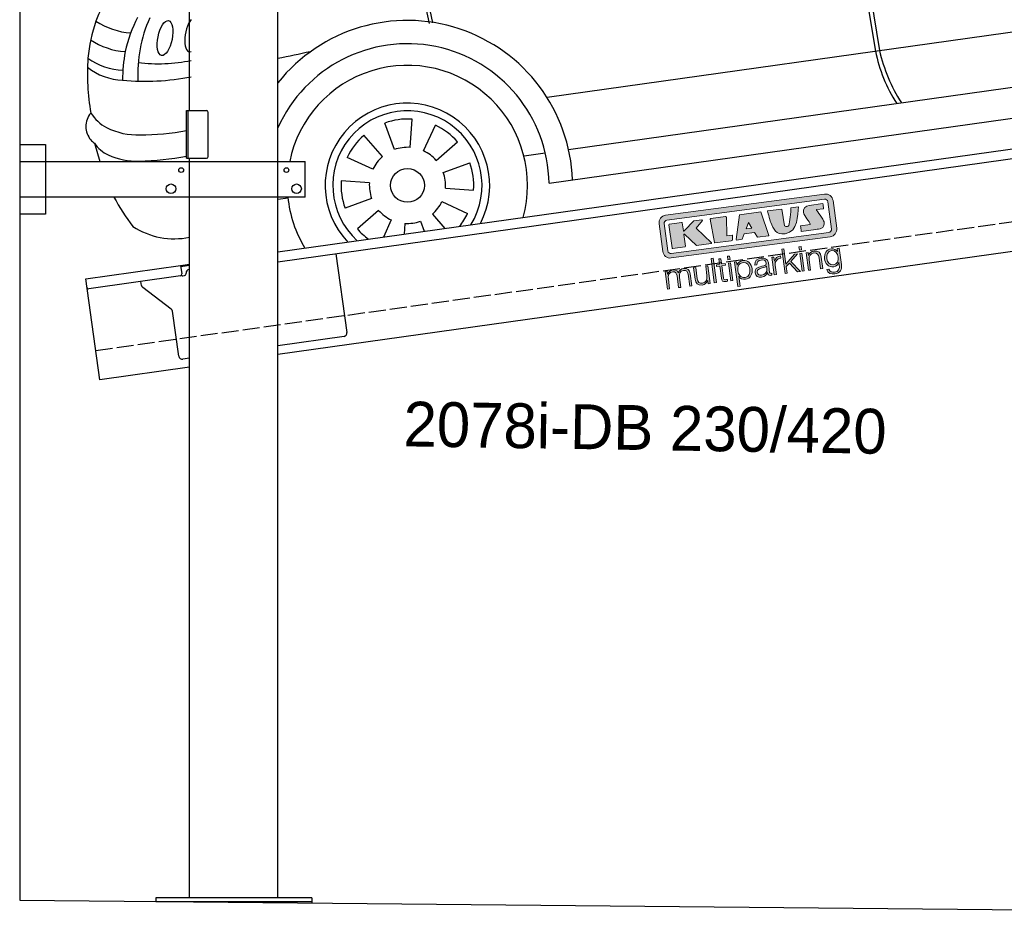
# Model space of a CAD drawing. Extents: x 199 to 6000, y -625 to 6050.
# Tile 1 of 3: x 199 to 3099, y -486 to 2144. Entities that reach past the tile are written whole.
import ezdxf

# ---------------------------------------------------------------- set-up
doc = ezdxf.new("R2010")
doc.units = 0
doc.header["$LTSCALE"] = 10
doc.header["$MEASUREMENT"] = 0
doc.linetypes.add('GEN3', pattern=[6.25, 5, -1.25])
doc.layers.get('0').update_dxf_attribs({"linetype": 'CONTINUOUS'})
for name, color, linetype in [('3', 6, 'GEN3'), ('CAR', 1, 'CONTINUOUS'), ('SICHTBARE_KANTEN_DIN_', 7, 'CONTINUOUS')]:
    doc.layers.add(name, color=color, linetype=linetype)
doc.layers.add('AM_0', color=7, linetype='CONTINUOUS', lineweight=30)
doc.layers.add('Logo', color=7, linetype='CONTINUOUS', lineweight=25)

# ---------------------------------------------------------------- blocks, each defined once
blk = doc.blocks.new('KLAUS')
at = {"layer": 'Logo'}
h = blk.add_hatch(color=8, dxfattribs=at)
h.dxf.hatch_style = 2
edge = h.paths.add_edge_path()
edge.add_spline(control_points=[(3.6, 29.09), (2.88, 29.09), (2.3, 28.51), (2.3, 27.8), (2.3, 27.8), (2.3, 16.11), (2.3, 16.11), (2.3, 15.39), (2.88, 14.81), (3.6, 14.81), (3.6, 14.81), (71.16, 14.81), (71.16, 14.81), (71.88, 14.81), (72.46, 15.39), (72.46, 16.11), (72.46, 16.11), (72.46, 27.8), (72.46, 27.8), (72.46, 28.51), (71.88, 29.09), (71.16, 29.09), (71.16, 29.09), (3.6, 29.09), (3.6, 29.09), (3.6, 29.09), (3.6, 29.09), (3.6, 29.09)], knot_values=[0, 0, 0, 0, 1, 1, 1, 2, 2, 2, 3, 3, 3, 4, 4, 4, 5, 5, 5, 6, 6, 6, 7, 7, 7, 8, 8, 8, 9, 9, 9, 9], degree=3, periodic=0)
edge = h.paths.add_edge_path()
edge.add_spline(control_points=[(3.35, 31.23), (3.35, 31.23), (71.47, 31.23), (71.47, 31.23), (73.26, 31.23), (74.71, 29.77), (74.71, 27.99), (74.71, 27.99), (74.71, 16.17), (74.71, 16.17), (74.71, 14.38), (73.26, 12.93), (71.47, 12.93), (71.47, 12.93), (3.35, 12.93), (3.35, 12.93), (1.56, 12.93), (0.11, 14.38), (0.11, 16.17), (0.11, 16.17), (0.11, 27.99), (0.11, 27.99), (0.11, 29.77), (1.56, 31.23), (3.35, 31.23), (3.35, 31.23), (3.35, 31.23), (3.35, 31.23)], knot_values=[0, 0, 0, 0, 1, 1, 1, 2, 2, 2, 3, 3, 3, 4, 4, 4, 5, 5, 5, 6, 6, 6, 7, 7, 7, 8, 8, 8, 9, 9, 9, 9], degree=3, periodic=0)
h = blk.add_hatch(color=8, dxfattribs=at)
h.dxf.hatch_style = 2
edge = h.paths.add_edge_path()
edge.add_spline(control_points=[(4.5, 27.33), (4.5, 27.33), (9.7, 27.33), (9.7, 27.33), (9.84, 27.33), (9.96, 27.22), (9.96, 27.08), (9.96, 27.08), (9.96, 23.69), (9.96, 23.69), (9.96, 23.69), (9.94, 23.64), (10.04, 23.59), (10.14, 23.53), (10.2, 23.57), (10.2, 23.57), (10.2, 23.57), (10.51, 23.75), (10.51, 23.75), (10.51, 23.75), (14.94, 27.33), (14.94, 27.33), (14.94, 27.33), (18.41, 27.33), (18.41, 27.33), (18.41, 27.33), (18.49, 27.33), (18.56, 27.2), (18.65, 27.04), (18.53, 26.91), (18.53, 26.91), (18.53, 26.91), (15.49, 24.11), (15.49, 24.11), (15.49, 24.11), (21.14, 17.06), (21.14, 17.06), (21.14, 17.06), (21.13, 16.91), (21.13, 16.91), (21.08, 16.84), (20.99, 16.82), (20.99, 16.82), (20.99, 16.82), (14.7, 16.82), (14.7, 16.82), (14.7, 16.82), (10.26, 22.17), (10.26, 22.17), (10.26, 22.17), (10.19, 22.24), (10.08, 22.21), (9.97, 22.18), (9.96, 22.11), (9.96, 22.11), (9.96, 22.11), (9.96, 17.08), (9.96, 17.08), (9.96, 16.94), (9.84, 16.82), (9.7, 16.82), (9.7, 16.82), (4.5, 16.82), (4.5, 16.82), (4.36, 16.82), (4.25, 16.94), (4.25, 17.08), (4.25, 17.08), (4.25, 27.08), (4.25, 27.08), (4.25, 27.22), (4.36, 27.33), (4.5, 27.33), (4.5, 27.33), (4.5, 27.33), (4.5, 27.33)], knot_values=[0, 0, 0, 0, 1, 1, 1, 2, 2, 2, 3, 3, 3, 4, 4, 4, 5, 5, 5, 6, 6, 6, 7, 7, 7, 8, 8, 8, 9, 9, 9, 10, 10, 10, 11, 11, 11, 12, 12, 12, 13, 13, 13, 14, 14, 14, 15, 15, 15, 16, 16, 16, 17, 17, 17, 18, 18, 18, 19, 19, 19, 20, 20, 20, 21, 21, 21, 22, 22, 22, 23, 23, 23, 24, 24, 24, 25, 25, 25, 25], degree=3, periodic=0)
h = blk.add_hatch(color=8, dxfattribs=at)
h.dxf.hatch_style = 2
h.paths.add_polyline_path([(22.42, 17.06), (21.97, 27.15), (22.24, 27.33), (28.55, 27.33), (28.86, 26.97), (28.01, 19.08), (30.26, 19.07), (30.44, 18.95), (30.08, 16.95), (29.49, 16.82), (22.6, 16.82)])
h = blk.add_hatch(color=8, dxfattribs=at)
h.paths.add_polyline_path([(36.52, 21.01), (38.93, 21.01), (37.87, 23.57)])
h.paths.add_polyline_path([(34.52, 27.33), (43.65, 27.33), (45.76, 16.94), (45.57, 16.82), (40.83, 16.82), (39.89, 18.95), (35.42, 18.95), (34.27, 16.82), (31.78, 16.82), (31.66, 17)])
h = blk.add_hatch(color=8, dxfattribs=at)
h.dxf.hatch_style = 2
edge = h.paths.add_edge_path()
edge.add_spline(control_points=[(52.69, 27.32), (52.69, 27.32), (52.88, 20.14), (52.88, 20.14), (53.01, 19.89), (53.2, 19.77), (53.43, 19.71), (53.91, 19.59), (54.43, 19.57), (54.64, 20.03), (55.23, 21.34), (56.27, 25.45), (56.6, 27.33), (56.6, 27.33), (59.77, 27.33), (59.77, 27.33), (58.77, 23.9), (58.56, 16.82), (52.63, 16.76), (48.72, 16.72), (48.01, 19.35), (47.27, 22.24), (46.89, 23.68), (46.54, 27.33), (46.54, 27.33), (46.54, 27.33), (52.69, 27.32), (52.69, 27.32), (52.69, 27.32), (52.69, 27.32), (52.69, 27.32)], knot_values=[0, 0, 0, 0, 1, 1, 1, 2, 2, 2, 3, 3, 3, 4, 4, 4, 5, 5, 5, 6, 6, 6, 7, 7, 7, 8, 8, 8, 9, 9, 9, 10, 10, 10, 10], degree=3, periodic=0)
h = blk.add_hatch(color=8, dxfattribs=at)
h.dxf.hatch_style = 2
edge = h.paths.add_edge_path()
edge.add_spline(control_points=[(64.46, 27.33), (64.46, 27.33), (70.31, 27.33), (70.31, 27.33), (70.31, 26.52), (70.31, 26.02), (70.31, 25.12), (70.31, 25.12), (67.3, 25.12), (67.3, 25.12), (67.24, 25.04), (67.25, 25.11), (67.25, 24.91), (67.25, 24.88), (69.73, 20.38), (69.73, 19.57), (69.73, 16.4), (67.22, 16.81), (65.9, 16.82), (65.9, 16.82), (59.59, 16.82), (59.59, 16.82), (59.59, 17.76), (59.59, 18.23), (59.59, 19.14), (59.59, 19.14), (63.75, 19.14), (63.75, 19.14), (63.82, 19.22), (63.81, 19.11), (63.81, 19.31), (63.81, 20.32), (61.58, 23.06), (61.58, 24.63), (61.58, 26.33), (62.83, 27.34), (64.46, 27.33), (64.46, 27.33), (64.46, 27.33), (64.46, 27.33)], knot_values=[0, 0, 0, 0, 1, 1, 1, 2, 2, 2, 3, 3, 3, 4, 4, 4, 5, 5, 5, 6, 6, 6, 7, 7, 7, 8, 8, 8, 9, 9, 9, 10, 10, 10, 11, 11, 11, 12, 12, 12, 13, 13, 13, 13], degree=3, periodic=0)
h = blk.add_hatch(color=30, dxfattribs=at)
h.dxf.hatch_style = 2
h.paths.add_polyline_path([(20.07, 0), (20.99, 0), (20.99, 10.45), (20.07, 10.45)])
h = blk.add_hatch(color=30, dxfattribs=at)
h.dxf.hatch_style = 2
edge = h.paths.add_edge_path()
edge.add_spline(control_points=[(24.22, 9.82), (24.22, 9.82), (23.3, 9.82), (23.3, 9.82), (23.3, 9.82), (23.3, 7.55), (23.3, 7.55), (23.3, 7.55), (21.98, 7.55), (21.98, 7.55), (21.98, 7.55), (21.98, 6.78), (21.98, 6.78), (21.98, 6.78), (23.3, 6.78), (23.3, 6.78), (23.3, 6.78), (23.3, 1.61), (23.3, 1.61), (23.28, 0.32), (23.71, -0.09), (24.94, -0.09), (25.22, -0.09), (25.48, -0.06), (25.76, -0.06), (25.76, -0.06), (25.76, 0.73), (25.76, 0.73), (25.5, 0.7), (25.23, 0.69), (24.97, 0.69), (24.31, 0.73), (24.22, 1.08), (24.22, 1.68), (24.22, 1.68), (24.22, 6.78), (24.22, 6.78), (24.22, 6.78), (25.76, 6.78), (25.76, 6.78), (25.76, 6.78), (25.76, 7.55), (25.76, 7.55), (25.76, 7.55), (24.22, 7.55), (24.22, 7.55), (24.22, 7.55), (24.22, 9.82), (24.22, 9.82), (24.22, 9.82), (24.22, 9.82), (24.22, 9.82)], knot_values=[0, 0, 0, 0, 1, 1, 1, 2, 2, 2, 3, 3, 3, 4, 4, 4, 5, 5, 5, 6, 6, 6, 7, 7, 7, 8, 8, 8, 9, 9, 9, 10, 10, 10, 11, 11, 11, 12, 12, 12, 13, 13, 13, 14, 14, 14, 15, 15, 15, 16, 16, 16, 17, 17, 17, 17], degree=3, periodic=0)
h = blk.add_hatch(color=30, dxfattribs=at)
h.paths.add_polyline_path([(27.1, 0), (28.03, 0), (28.03, 7.55), (27.1, 7.55)])
h.paths.add_polyline_path([(27.1, 8.98), (28.03, 8.98), (28.03, 10.45), (27.1, 10.45)])
h = blk.add_hatch(color=30, dxfattribs=at)
h.dxf.hatch_style = 2
h.paths.add_polyline_path([(50.4, 0), (51.32, 0), (51.32, 2.87), (52.82, 4.11), (55.8, 0), (56.96, 0), (53.52, 4.76), (56.74, 7.55), (55.51, 7.55), (51.32, 3.89), (51.32, 10.45), (50.4, 10.45)])
h = blk.add_hatch(color=30, dxfattribs=at)
h.paths.add_polyline_path([(57.74, 0), (58.66, 0), (58.66, 7.55), (57.74, 7.55)])
h.paths.add_polyline_path([(57.74, 8.98), (58.66, 8.98), (58.66, 10.45), (57.74, 10.45)])
h = blk.add_hatch(color=30, dxfattribs=at)
h.dxf.hatch_style = 2
edge = h.paths.add_edge_path()
edge.add_spline(control_points=[(0, 0), (0, 0), (0.92, 0), (0.92, 0), (0.92, 0), (0.92, 4.22), (0.92, 4.22), (0.94, 5.8), (1.58, 7), (3.18, 7), (4.35, 7), (4.77, 6.15), (4.76, 5.12), (4.76, 5.12), (4.76, 0), (4.76, 0), (4.76, 0), (5.68, 0), (5.68, 0), (5.68, 0), (5.68, 4.27), (5.68, 4.27), (5.68, 5.68), (6.14, 7), (7.73, 7), (9.05, 7), (9.52, 6.32), (9.52, 5.08), (9.52, 5.08), (9.52, 0), (9.52, 0), (9.52, 0), (10.44, 0), (10.44, 0), (10.44, 0), (10.44, 5.12), (10.44, 5.12), (10.44, 6.91), (9.59, 7.77), (7.94, 7.77), (6.94, 7.77), (5.99, 7.29), (5.54, 6.3), (5.26, 7.29), (4.36, 7.77), (3.37, 7.77), (2.17, 7.77), (1.38, 7.19), (0.89, 6.28), (0.89, 6.28), (0.85, 6.28), (0.85, 6.28), (0.85, 6.28), (0.85, 7.55), (0.85, 7.55), (0.85, 7.55), (0, 7.55), (0, 7.55), (0, 7.55), (0, 0), (0, 0), (0, 0), (0, 0), (0, 0)], knot_values=[0, 0, 0, 0, 1, 1, 1, 2, 2, 2, 3, 3, 3, 4, 4, 4, 5, 5, 5, 6, 6, 6, 7, 7, 7, 8, 8, 8, 9, 9, 9, 10, 10, 10, 11, 11, 11, 12, 12, 12, 13, 13, 13, 14, 14, 14, 15, 15, 15, 16, 16, 16, 17, 17, 17, 18, 18, 18, 19, 19, 19, 20, 20, 20, 21, 21, 21, 21], degree=3, periodic=0)
h = blk.add_hatch(color=30, dxfattribs=at)
h.dxf.hatch_style = 2
edge = h.paths.add_edge_path()
edge.add_spline(control_points=[(18.31, 7.55), (18.31, 7.55), (17.39, 7.55), (17.39, 7.55), (17.39, 7.55), (17.39, 3.59), (17.39, 3.59), (17.39, 2.05), (16.7, 0.56), (15.12, 0.56), (13.66, 0.56), (13.15, 1.27), (13.1, 2.64), (13.1, 2.64), (13.1, 7.55), (13.1, 7.55), (13.1, 7.55), (12.18, 7.55), (12.18, 7.55), (12.18, 7.55), (12.18, 2.65), (12.18, 2.65), (12.18, 0.89), (12.93, -0.22), (14.83, -0.22), (15.96, -0.22), (16.95, 0.35), (17.44, 1.36), (17.44, 1.36), (17.47, 1.36), (17.47, 1.36), (17.47, 1.36), (17.47, 0), (17.47, 0), (17.47, 0), (18.31, 0), (18.31, 0), (18.31, 0), (18.31, 7.55), (18.31, 7.55), (18.31, 7.55), (18.31, 7.55), (18.31, 7.55)], knot_values=[0, 0, 0, 0, 1, 1, 1, 2, 2, 2, 3, 3, 3, 4, 4, 4, 5, 5, 5, 6, 6, 6, 7, 7, 7, 8, 8, 8, 9, 9, 9, 10, 10, 10, 11, 11, 11, 12, 12, 12, 13, 13, 13, 14, 14, 14, 14], degree=3, periodic=0)
h = blk.add_hatch(color=30, dxfattribs=at)
edge = h.paths.add_edge_path()
edge.add_spline(control_points=[(35.84, 3.78), (35.84, 2.21), (35.12, 0.56), (33.37, 0.56), (31.4, 0.56), (30.72, 2.21), (30.72, 3.78), (30.72, 5.49), (31.33, 7), (33.37, 7), (35.12, 7), (35.84, 5.34), (35.84, 3.78), (35.84, 3.78), (35.84, 3.78), (35.84, 3.78)], knot_values=[0, 0, 0, 0, 1, 1, 1, 2, 2, 2, 3, 3, 3, 4, 4, 4, 5, 5, 5, 5], degree=3, periodic=0)
edge = h.paths.add_edge_path()
edge.add_spline(control_points=[(29.79, -2.8), (29.79, -2.8), (30.72, -2.8), (30.72, -2.8), (30.72, -2.8), (30.72, 1.43), (30.72, 1.43), (30.72, 1.43), (30.74, 1.43), (30.74, 1.43), (31.14, 0.35), (32.24, -0.22), (33.37, -0.22), (35.66, -0.22), (36.76, 1.64), (36.76, 3.78), (36.76, 5.91), (35.66, 7.77), (33.37, 7.77), (32.15, 7.77), (31.1, 7.14), (30.67, 6.12), (30.67, 6.12), (30.64, 6.12), (30.64, 6.12), (30.64, 6.12), (30.64, 7.55), (30.64, 7.55), (30.64, 7.55), (29.79, 7.55), (29.79, 7.55), (29.79, 7.55), (29.79, -2.8), (29.79, -2.8), (29.79, -2.8), (29.79, -2.8), (29.79, -2.8)], knot_values=[0, 0, 0, 0, 1, 1, 1, 2, 2, 2, 3, 3, 3, 4, 4, 4, 5, 5, 5, 6, 6, 6, 7, 7, 7, 8, 8, 8, 9, 9, 9, 10, 10, 10, 11, 11, 11, 12, 12, 12, 12], degree=3, periodic=0)
h = blk.add_hatch(color=30, dxfattribs=at)
edge = h.paths.add_edge_path()
edge.add_spline(control_points=[(43.03, 2.93), (43.04, 1.45), (41.8, 0.56), (40.39, 0.56), (39.53, 0.56), (38.71, 1.13), (38.71, 2.05), (38.71, 3.53), (40.66, 3.51), (42.22, 3.79), (42.47, 3.84), (42.88, 3.91), (43, 4.13), (43, 4.13), (43.03, 4.13), (43.03, 4.13), (43.03, 4.13), (43.03, 2.93), (43.03, 2.93), (43.03, 2.93), (43.03, 2.93), (43.03, 2.93)], knot_values=[0, 0, 0, 0, 1, 1, 1, 2, 2, 2, 3, 3, 3, 4, 4, 4, 5, 5, 5, 6, 6, 6, 7, 7, 7, 7], degree=3, periodic=0)
edge = h.paths.add_edge_path()
edge.add_spline(control_points=[(39.03, 5.24), (39.06, 6.47), (39.91, 7), (41.05, 7), (42.14, 7), (43.03, 6.69), (43.03, 5.45), (43.03, 4.61), (42.6, 4.51), (41.84, 4.42), (39.85, 4.19), (37.79, 4.11), (37.79, 1.99), (37.79, 0.47), (38.93, -0.22), (40.32, -0.22), (41.77, -0.22), (42.43, 0.34), (43.07, 1.32), (43.07, 1.32), (43.1, 1.32), (43.1, 1.32), (43.1, 0.53), (43.25, 0), (44.19, 0), (44.43, 0), (44.58, 0.01), (44.79, 0.06), (44.79, 0.06), (44.79, 0.83), (44.79, 0.83), (44.71, 0.81), (44.6, 0.78), (44.49, 0.78), (44.13, 0.78), (43.95, 0.98), (43.95, 1.33), (43.95, 1.33), (43.95, 5.34), (43.95, 5.34), (43.95, 7.36), (42.5, 7.77), (41.17, 7.77), (39.44, 7.77), (38.2, 7.01), (38.11, 5.24), (38.11, 5.24), (39.03, 5.24), (39.03, 5.24), (39.03, 5.24), (39.03, 5.24), (39.03, 5.24)], knot_values=[0, 0, 0, 0, 1, 1, 1, 2, 2, 2, 3, 3, 3, 4, 4, 4, 5, 5, 5, 6, 6, 6, 7, 7, 7, 8, 8, 8, 9, 9, 9, 10, 10, 10, 11, 11, 11, 12, 12, 12, 13, 13, 13, 14, 14, 14, 15, 15, 15, 16, 16, 16, 17, 17, 17, 17], degree=3, periodic=0)
h = blk.add_hatch(color=30, dxfattribs=at)
h.dxf.hatch_style = 2
edge = h.paths.add_edge_path()
edge.add_spline(control_points=[(45.79, 0), (45.79, 0), (46.71, 0), (46.71, 0), (46.71, 0), (46.71, 4.03), (46.71, 4.03), (46.71, 5.59), (47.85, 6.82), (49.52, 6.73), (49.52, 6.73), (49.52, 7.66), (49.52, 7.66), (48.16, 7.72), (47.14, 7), (46.67, 5.78), (46.67, 5.78), (46.64, 5.78), (46.64, 5.78), (46.64, 5.78), (46.64, 7.55), (46.64, 7.55), (46.64, 7.55), (45.79, 7.55), (45.79, 7.55), (45.79, 7.55), (45.79, 0), (45.79, 0), (45.79, 0), (45.79, 0), (45.79, 0)], knot_values=[0, 0, 0, 0, 1, 1, 1, 2, 2, 2, 3, 3, 3, 4, 4, 4, 5, 5, 5, 6, 6, 6, 7, 7, 7, 8, 8, 8, 9, 9, 9, 10, 10, 10, 10], degree=3, periodic=0)
h = blk.add_hatch(color=30, dxfattribs=at)
h.dxf.hatch_style = 2
edge = h.paths.add_edge_path()
edge.add_spline(control_points=[(60.41, 0), (60.41, 0), (61.33, 0), (61.33, 0), (61.33, 0), (61.33, 4.41), (61.33, 4.41), (61.36, 5.89), (62.24, 7), (63.7, 7), (65.2, 7), (65.62, 6.02), (65.62, 4.71), (65.62, 4.71), (65.62, 0), (65.62, 0), (65.62, 0), (66.54, 0), (66.54, 0), (66.54, 0), (66.54, 4.86), (66.54, 4.86), (66.54, 6.66), (65.9, 7.77), (63.78, 7.77), (62.71, 7.77), (61.7, 7.16), (61.36, 6.25), (61.36, 6.25), (61.33, 6.25), (61.33, 6.25), (61.33, 6.25), (61.33, 7.55), (61.33, 7.55), (61.33, 7.55), (60.41, 7.55), (60.41, 7.55), (60.41, 7.55), (60.41, 0), (60.41, 0), (60.41, 0), (60.41, 0), (60.41, 0)], knot_values=[0, 0, 0, 0, 1, 1, 1, 2, 2, 2, 3, 3, 3, 4, 4, 4, 5, 5, 5, 6, 6, 6, 7, 7, 7, 8, 8, 8, 9, 9, 9, 10, 10, 10, 11, 11, 11, 12, 12, 12, 13, 13, 13, 14, 14, 14, 14], degree=3, periodic=0)
h = blk.add_hatch(color=30, dxfattribs=at)
edge = h.paths.add_edge_path()
edge.add_spline(control_points=[(71.32, 0.86), (69.62, 0.86), (68.83, 2.34), (68.83, 3.86), (68.83, 5.43), (69.56, 7), (71.32, 7), (73.06, 7), (73.75, 5.34), (73.75, 3.86), (73.75, 2.33), (72.91, 0.86), (71.32, 0.86), (71.32, 0.86), (71.32, 0.86), (71.32, 0.86)], knot_values=[0, 0, 0, 0, 1, 1, 1, 2, 2, 2, 3, 3, 3, 4, 4, 4, 5, 5, 5, 5], degree=3, periodic=0)
edge = h.paths.add_edge_path()
edge.add_spline(control_points=[(74.67, 7.55), (74.67, 7.55), (73.75, 7.55), (73.75, 7.55), (73.75, 7.55), (73.75, 6.25), (73.75, 6.25), (73.75, 6.25), (73.72, 6.25), (73.72, 6.25), (73.35, 7.09), (72.41, 7.77), (71.32, 7.77), (69.13, 7.77), (67.9, 6.05), (67.9, 3.97), (67.9, 1.82), (68.9, 0.09), (71.32, 0.09), (72.4, 0.09), (73.29, 0.72), (73.72, 1.64), (73.72, 1.64), (73.75, 1.64), (73.75, 1.64), (73.75, 1.64), (73.75, 0.61), (73.75, 0.61), (73.75, -1.23), (73.01, -2.24), (71.32, -2.24), (70.29, -2.24), (69.31, -1.85), (69.1, -0.73), (69.1, -0.73), (68.18, -0.73), (68.18, -0.73), (68.31, -2.34), (69.81, -3.02), (71.32, -3.02), (73.79, -3.02), (74.65, -1.64), (74.67, 0.61), (74.67, 0.61), (74.67, 7.55), (74.67, 7.55), (74.67, 7.55), (74.67, 7.55), (74.67, 7.55)], knot_values=[0, 0, 0, 0, 1, 1, 1, 2, 2, 2, 3, 3, 3, 4, 4, 4, 5, 5, 5, 6, 6, 6, 7, 7, 7, 8, 8, 8, 9, 9, 9, 10, 10, 10, 11, 11, 11, 12, 12, 12, 13, 13, 13, 14, 14, 14, 15, 15, 15, 16, 16, 16, 16], degree=3, periodic=0)
at = {"layer": 'Logo', "lineweight": 0}
for points in [[(22.42, 17.06), (21.97, 27.15), (22.24, 27.33), (28.55, 27.33), (28.86, 26.97), (28.01, 19.08), (30.26, 19.07), (30.44, 18.95), (30.08, 16.95), (29.49, 16.82), (22.6, 16.82), (22.42, 17.06), (22.42, 17.06)], [(34.52, 27.33), (43.65, 27.33), (45.76, 16.94), (45.57, 16.82), (40.83, 16.82), (39.89, 18.95), (35.42, 18.95), (34.27, 16.82), (31.78, 16.82), (31.66, 17), (34.52, 27.33), (34.52, 27.33)], [(36.52, 21.01), (38.93, 21.01), (37.87, 23.57), (36.52, 21.01), (36.52, 21.01)], [(20.07, 0), (20.99, 0), (20.99, 10.45), (20.07, 10.45), (20.07, 0), (20.07, 0)], [(27.1, 8.98), (28.03, 8.98), (28.03, 10.45), (27.1, 10.45), (27.1, 8.98), (27.1, 8.98)], [(50.4, 0), (51.32, 0), (51.32, 2.87), (52.82, 4.11), (55.8, 0), (56.96, 0), (53.52, 4.76), (56.74, 7.55), (55.51, 7.55), (51.32, 3.89), (51.32, 10.45), (50.4, 10.45), (50.4, 0), (50.4, 0)], [(57.74, 8.98), (58.66, 8.98), (58.66, 10.45), (57.74, 10.45), (57.74, 8.98), (57.74, 8.98)], [(27.1, 0), (28.03, 0), (28.03, 7.55), (27.1, 7.55), (27.1, 0), (27.1, 0)], [(57.74, 0), (58.66, 0), (58.66, 7.55), (57.74, 7.55), (57.74, 0), (57.74, 0)]]:
    blk.add_lwpolyline(points, dxfattribs=at)
for points, knots in [([(3.35, 31.23), (3.35, 31.23), (71.47, 31.23), (71.47, 31.23), (73.26, 31.23), (74.71, 29.77), (74.71, 27.99), (74.71, 27.99), (74.71, 16.17), (74.71, 16.17), (74.71, 14.38), (73.26, 12.93), (71.47, 12.93), (71.47, 12.93), (3.35, 12.93), (3.35, 12.93), (1.56, 12.93), (0.11, 14.38), (0.11, 16.17), (0.11, 16.17), (0.11, 27.99), (0.11, 27.99), (0.11, 29.77), (1.56, 31.23), (3.35, 31.23), (3.35, 31.23), (3.35, 31.23), (3.35, 31.23)], [0, 0, 0, 0, 1, 1, 1, 2, 2, 2, 3, 3, 3, 4, 4, 4, 5, 5, 5, 6, 6, 6, 7, 7, 7, 8, 8, 8, 9, 9, 9, 9]), ([(3.6, 29.09), (2.88, 29.09), (2.3, 28.51), (2.3, 27.8), (2.3, 27.8), (2.3, 16.11), (2.3, 16.11), (2.3, 15.39), (2.88, 14.81), (3.6, 14.81), (3.6, 14.81), (71.16, 14.81), (71.16, 14.81), (71.88, 14.81), (72.46, 15.39), (72.46, 16.11), (72.46, 16.11), (72.46, 27.8), (72.46, 27.8), (72.46, 28.51), (71.88, 29.09), (71.16, 29.09), (71.16, 29.09), (3.6, 29.09), (3.6, 29.09), (3.6, 29.09), (3.6, 29.09), (3.6, 29.09)], [0, 0, 0, 0, 1, 1, 1, 2, 2, 2, 3, 3, 3, 4, 4, 4, 5, 5, 5, 6, 6, 6, 7, 7, 7, 8, 8, 8, 9, 9, 9, 9]), ([(4.5, 27.33), (4.5, 27.33), (9.7, 27.33), (9.7, 27.33), (9.84, 27.33), (9.96, 27.22), (9.96, 27.08), (9.96, 27.08), (9.96, 23.69), (9.96, 23.69), (9.96, 23.69), (9.94, 23.64), (10.04, 23.59), (10.14, 23.53), (10.2, 23.57), (10.2, 23.57), (10.2, 23.57), (10.51, 23.75), (10.51, 23.75), (10.51, 23.75), (14.94, 27.33), (14.94, 27.33), (14.94, 27.33), (18.41, 27.33), (18.41, 27.33), (18.41, 27.33), (18.49, 27.33), (18.56, 27.2), (18.65, 27.04), (18.53, 26.91), (18.53, 26.91), (18.53, 26.91), (15.49, 24.11), (15.49, 24.11), (15.49, 24.11), (21.14, 17.06), (21.14, 17.06), (21.14, 17.06), (21.13, 16.91), (21.13, 16.91), (21.08, 16.84), (20.99, 16.82), (20.99, 16.82), (20.99, 16.82), (14.7, 16.82), (14.7, 16.82), (14.7, 16.82), (10.26, 22.17), (10.26, 22.17), (10.26, 22.17), (10.19, 22.24), (10.08, 22.21), (9.97, 22.18), (9.96, 22.11), (9.96, 22.11), (9.96, 22.11), (9.96, 17.08), (9.96, 17.08), (9.96, 16.94), (9.84, 16.82), (9.7, 16.82), (9.7, 16.82), (4.5, 16.82), (4.5, 16.82), (4.36, 16.82), (4.25, 16.94), (4.25, 17.08), (4.25, 17.08), (4.25, 27.08), (4.25, 27.08), (4.25, 27.22), (4.36, 27.33), (4.5, 27.33), (4.5, 27.33), (4.5, 27.33), (4.5, 27.33)], [0, 0, 0, 0, 1, 1, 1, 2, 2, 2, 3, 3, 3, 4, 4, 4, 5, 5, 5, 6, 6, 6, 7, 7, 7, 8, 8, 8, 9, 9, 9, 10, 10, 10, 11, 11, 11, 12, 12, 12, 13, 13, 13, 14, 14, 14, 15, 15, 15, 16, 16, 16, 17, 17, 17, 18, 18, 18, 19, 19, 19, 20, 20, 20, 21, 21, 21, 22, 22, 22, 23, 23, 23, 24, 24, 24, 25, 25, 25, 25]), ([(52.69, 27.32), (52.69, 27.32), (52.88, 20.14), (52.88, 20.14), (53.01, 19.89), (53.2, 19.77), (53.43, 19.71), (53.91, 19.59), (54.43, 19.57), (54.64, 20.03), (55.23, 21.34), (56.27, 25.45), (56.6, 27.33), (56.6, 27.33), (59.77, 27.33), (59.77, 27.33), (58.77, 23.9), (58.56, 16.82), (52.63, 16.76), (48.72, 16.72), (48.01, 19.35), (47.27, 22.24), (46.89, 23.68), (46.54, 27.33), (46.54, 27.33), (46.54, 27.33), (52.69, 27.32), (52.69, 27.32), (52.69, 27.32), (52.69, 27.32), (52.69, 27.32)], [0, 0, 0, 0, 1, 1, 1, 2, 2, 2, 3, 3, 3, 4, 4, 4, 5, 5, 5, 6, 6, 6, 7, 7, 7, 8, 8, 8, 9, 9, 9, 10, 10, 10, 10]), ([(64.46, 27.33), (64.46, 27.33), (70.31, 27.33), (70.31, 27.33), (70.31, 26.52), (70.31, 26.02), (70.31, 25.12), (70.31, 25.12), (67.3, 25.12), (67.3, 25.12), (67.24, 25.04), (67.25, 25.11), (67.25, 24.91), (67.25, 24.88), (69.73, 20.38), (69.73, 19.57), (69.73, 16.4), (67.22, 16.81), (65.9, 16.82), (65.9, 16.82), (59.59, 16.82), (59.59, 16.82), (59.59, 17.76), (59.59, 18.23), (59.59, 19.14), (59.59, 19.14), (63.75, 19.14), (63.75, 19.14), (63.82, 19.22), (63.81, 19.11), (63.81, 19.31), (63.81, 20.32), (61.58, 23.06), (61.58, 24.63), (61.58, 26.33), (62.83, 27.34), (64.46, 27.33), (64.46, 27.33), (64.46, 27.33), (64.46, 27.33)], [0, 0, 0, 0, 1, 1, 1, 2, 2, 2, 3, 3, 3, 4, 4, 4, 5, 5, 5, 6, 6, 6, 7, 7, 7, 8, 8, 8, 9, 9, 9, 10, 10, 10, 11, 11, 11, 12, 12, 12, 13, 13, 13, 13]), ([(24.22, 9.82), (24.22, 9.82), (23.3, 9.82), (23.3, 9.82), (23.3, 9.82), (23.3, 7.55), (23.3, 7.55), (23.3, 7.55), (21.98, 7.55), (21.98, 7.55), (21.98, 7.55), (21.98, 6.78), (21.98, 6.78), (21.98, 6.78), (23.3, 6.78), (23.3, 6.78), (23.3, 6.78), (23.3, 1.61), (23.3, 1.61), (23.28, 0.32), (23.71, -0.09), (24.94, -0.09), (25.22, -0.09), (25.48, -0.06), (25.76, -0.06), (25.76, -0.06), (25.76, 0.73), (25.76, 0.73), (25.5, 0.7), (25.23, 0.69), (24.97, 0.69), (24.31, 0.73), (24.22, 1.08), (24.22, 1.68), (24.22, 1.68), (24.22, 6.78), (24.22, 6.78), (24.22, 6.78), (25.76, 6.78), (25.76, 6.78), (25.76, 6.78), (25.76, 7.55), (25.76, 7.55), (25.76, 7.55), (24.22, 7.55), (24.22, 7.55), (24.22, 7.55), (24.22, 9.82), (24.22, 9.82), (24.22, 9.82), (24.22, 9.82), (24.22, 9.82)], [0, 0, 0, 0, 1, 1, 1, 2, 2, 2, 3, 3, 3, 4, 4, 4, 5, 5, 5, 6, 6, 6, 7, 7, 7, 8, 8, 8, 9, 9, 9, 10, 10, 10, 11, 11, 11, 12, 12, 12, 13, 13, 13, 14, 14, 14, 15, 15, 15, 16, 16, 16, 17, 17, 17, 17]), ([(0, 0), (0, 0), (0.92, 0), (0.92, 0), (0.92, 0), (0.92, 4.22), (0.92, 4.22), (0.94, 5.8), (1.58, 7), (3.18, 7), (4.35, 7), (4.77, 6.15), (4.76, 5.12), (4.76, 5.12), (4.76, 0), (4.76, 0), (4.76, 0), (5.68, 0), (5.68, 0), (5.68, 0), (5.68, 4.27), (5.68, 4.27), (5.68, 5.68), (6.14, 7), (7.73, 7), (9.05, 7), (9.52, 6.32), (9.52, 5.08), (9.52, 5.08), (9.52, 0), (9.52, 0), (9.52, 0), (10.44, 0), (10.44, 0), (10.44, 0), (10.44, 5.12), (10.44, 5.12), (10.44, 6.91), (9.59, 7.77), (7.94, 7.77), (6.94, 7.77), (5.99, 7.29), (5.54, 6.3), (5.26, 7.29), (4.36, 7.77), (3.37, 7.77), (2.17, 7.77), (1.38, 7.19), (0.89, 6.28), (0.89, 6.28), (0.85, 6.28), (0.85, 6.28), (0.85, 6.28), (0.85, 7.55), (0.85, 7.55), (0.85, 7.55), (0, 7.55), (0, 7.55), (0, 7.55), (0, 0), (0, 0), (0, 0), (0, 0), (0, 0)], [0, 0, 0, 0, 1, 1, 1, 2, 2, 2, 3, 3, 3, 4, 4, 4, 5, 5, 5, 6, 6, 6, 7, 7, 7, 8, 8, 8, 9, 9, 9, 10, 10, 10, 11, 11, 11, 12, 12, 12, 13, 13, 13, 14, 14, 14, 15, 15, 15, 16, 16, 16, 17, 17, 17, 18, 18, 18, 19, 19, 19, 20, 20, 20, 21, 21, 21, 21]), ([(18.31, 7.55), (18.31, 7.55), (17.39, 7.55), (17.39, 7.55), (17.39, 7.55), (17.39, 3.59), (17.39, 3.59), (17.39, 2.05), (16.7, 0.56), (15.12, 0.56), (13.66, 0.56), (13.15, 1.27), (13.1, 2.64), (13.1, 2.64), (13.1, 7.55), (13.1, 7.55), (13.1, 7.55), (12.18, 7.55), (12.18, 7.55), (12.18, 7.55), (12.18, 2.65), (12.18, 2.65), (12.18, 0.89), (12.93, -0.22), (14.83, -0.22), (15.96, -0.22), (16.95, 0.35), (17.44, 1.36), (17.44, 1.36), (17.47, 1.36), (17.47, 1.36), (17.47, 1.36), (17.47, 0), (17.47, 0), (17.47, 0), (18.31, 0), (18.31, 0), (18.31, 0), (18.31, 7.55), (18.31, 7.55), (18.31, 7.55), (18.31, 7.55), (18.31, 7.55)], [0, 0, 0, 0, 1, 1, 1, 2, 2, 2, 3, 3, 3, 4, 4, 4, 5, 5, 5, 6, 6, 6, 7, 7, 7, 8, 8, 8, 9, 9, 9, 10, 10, 10, 11, 11, 11, 12, 12, 12, 13, 13, 13, 14, 14, 14, 14]), ([(29.79, -2.8), (29.79, -2.8), (30.72, -2.8), (30.72, -2.8), (30.72, -2.8), (30.72, 1.43), (30.72, 1.43), (30.72, 1.43), (30.74, 1.43), (30.74, 1.43), (31.14, 0.35), (32.24, -0.22), (33.37, -0.22), (35.66, -0.22), (36.76, 1.64), (36.76, 3.78), (36.76, 5.91), (35.66, 7.77), (33.37, 7.77), (32.15, 7.77), (31.1, 7.14), (30.67, 6.12), (30.67, 6.12), (30.64, 6.12), (30.64, 6.12), (30.64, 6.12), (30.64, 7.55), (30.64, 7.55), (30.64, 7.55), (29.79, 7.55), (29.79, 7.55), (29.79, 7.55), (29.79, -2.8), (29.79, -2.8), (29.79, -2.8), (29.79, -2.8), (29.79, -2.8)], [0, 0, 0, 0, 1, 1, 1, 2, 2, 2, 3, 3, 3, 4, 4, 4, 5, 5, 5, 6, 6, 6, 7, 7, 7, 8, 8, 8, 9, 9, 9, 10, 10, 10, 11, 11, 11, 12, 12, 12, 12]), ([(35.84, 3.78), (35.84, 2.21), (35.12, 0.56), (33.37, 0.56), (31.4, 0.56), (30.72, 2.21), (30.72, 3.78), (30.72, 5.49), (31.33, 7), (33.37, 7), (35.12, 7), (35.84, 5.34), (35.84, 3.78), (35.84, 3.78), (35.84, 3.78), (35.84, 3.78)], [0, 0, 0, 0, 1, 1, 1, 2, 2, 2, 3, 3, 3, 4, 4, 4, 5, 5, 5, 5]), ([(39.03, 5.24), (39.06, 6.47), (39.91, 7), (41.05, 7), (42.14, 7), (43.03, 6.69), (43.03, 5.45), (43.03, 4.61), (42.6, 4.51), (41.84, 4.42), (39.85, 4.19), (37.79, 4.11), (37.79, 1.99), (37.79, 0.47), (38.93, -0.22), (40.32, -0.22), (41.77, -0.22), (42.43, 0.34), (43.07, 1.32), (43.07, 1.32), (43.1, 1.32), (43.1, 1.32), (43.1, 0.53), (43.25, 0), (44.19, 0), (44.43, 0), (44.58, 0.01), (44.79, 0.06), (44.79, 0.06), (44.79, 0.83), (44.79, 0.83), (44.71, 0.81), (44.6, 0.78), (44.49, 0.78), (44.13, 0.78), (43.95, 0.98), (43.95, 1.33), (43.95, 1.33), (43.95, 5.34), (43.95, 5.34), (43.95, 7.36), (42.5, 7.77), (41.17, 7.77), (39.44, 7.77), (38.2, 7.01), (38.11, 5.24), (38.11, 5.24), (39.03, 5.24), (39.03, 5.24), (39.03, 5.24), (39.03, 5.24), (39.03, 5.24)], [0, 0, 0, 0, 1, 1, 1, 2, 2, 2, 3, 3, 3, 4, 4, 4, 5, 5, 5, 6, 6, 6, 7, 7, 7, 8, 8, 8, 9, 9, 9, 10, 10, 10, 11, 11, 11, 12, 12, 12, 13, 13, 13, 14, 14, 14, 15, 15, 15, 16, 16, 16, 17, 17, 17, 17]), ([(45.79, 0), (45.79, 0), (46.71, 0), (46.71, 0), (46.71, 0), (46.71, 4.03), (46.71, 4.03), (46.71, 5.59), (47.85, 6.82), (49.52, 6.73), (49.52, 6.73), (49.52, 7.66), (49.52, 7.66), (48.16, 7.72), (47.14, 7), (46.67, 5.78), (46.67, 5.78), (46.64, 5.78), (46.64, 5.78), (46.64, 5.78), (46.64, 7.55), (46.64, 7.55), (46.64, 7.55), (45.79, 7.55), (45.79, 7.55), (45.79, 7.55), (45.79, 0), (45.79, 0), (45.79, 0), (45.79, 0), (45.79, 0)], [0, 0, 0, 0, 1, 1, 1, 2, 2, 2, 3, 3, 3, 4, 4, 4, 5, 5, 5, 6, 6, 6, 7, 7, 7, 8, 8, 8, 9, 9, 9, 10, 10, 10, 10]), ([(60.41, 0), (60.41, 0), (61.33, 0), (61.33, 0), (61.33, 0), (61.33, 4.41), (61.33, 4.41), (61.36, 5.89), (62.24, 7), (63.7, 7), (65.2, 7), (65.62, 6.02), (65.62, 4.71), (65.62, 4.71), (65.62, 0), (65.62, 0), (65.62, 0), (66.54, 0), (66.54, 0), (66.54, 0), (66.54, 4.86), (66.54, 4.86), (66.54, 6.66), (65.9, 7.77), (63.78, 7.77), (62.71, 7.77), (61.7, 7.16), (61.36, 6.25), (61.36, 6.25), (61.33, 6.25), (61.33, 6.25), (61.33, 6.25), (61.33, 7.55), (61.33, 7.55), (61.33, 7.55), (60.41, 7.55), (60.41, 7.55), (60.41, 7.55), (60.41, 0), (60.41, 0), (60.41, 0), (60.41, 0), (60.41, 0)], [0, 0, 0, 0, 1, 1, 1, 2, 2, 2, 3, 3, 3, 4, 4, 4, 5, 5, 5, 6, 6, 6, 7, 7, 7, 8, 8, 8, 9, 9, 9, 10, 10, 10, 11, 11, 11, 12, 12, 12, 13, 13, 13, 14, 14, 14, 14]), ([(74.67, 7.55), (74.67, 7.55), (73.75, 7.55), (73.75, 7.55), (73.75, 7.55), (73.75, 6.25), (73.75, 6.25), (73.75, 6.25), (73.72, 6.25), (73.72, 6.25), (73.35, 7.09), (72.41, 7.77), (71.32, 7.77), (69.13, 7.77), (67.9, 6.05), (67.9, 3.97), (67.9, 1.82), (68.9, 0.09), (71.32, 0.09), (72.4, 0.09), (73.29, 0.72), (73.72, 1.64), (73.72, 1.64), (73.75, 1.64), (73.75, 1.64), (73.75, 1.64), (73.75, 0.61), (73.75, 0.61), (73.75, -1.23), (73.01, -2.24), (71.32, -2.24), (70.29, -2.24), (69.31, -1.85), (69.1, -0.73), (69.1, -0.73), (68.18, -0.73), (68.18, -0.73), (68.31, -2.34), (69.81, -3.02), (71.32, -3.02), (73.79, -3.02), (74.65, -1.64), (74.67, 0.61), (74.67, 0.61), (74.67, 7.55), (74.67, 7.55), (74.67, 7.55), (74.67, 7.55), (74.67, 7.55)], [0, 0, 0, 0, 1, 1, 1, 2, 2, 2, 3, 3, 3, 4, 4, 4, 5, 5, 5, 6, 6, 6, 7, 7, 7, 8, 8, 8, 9, 9, 9, 10, 10, 10, 11, 11, 11, 12, 12, 12, 13, 13, 13, 14, 14, 14, 15, 15, 15, 16, 16, 16, 16]), ([(71.32, 0.86), (69.62, 0.86), (68.83, 2.34), (68.83, 3.86), (68.83, 5.43), (69.56, 7), (71.32, 7), (73.06, 7), (73.75, 5.34), (73.75, 3.86), (73.75, 2.33), (72.91, 0.86), (71.32, 0.86), (71.32, 0.86), (71.32, 0.86), (71.32, 0.86)], [0, 0, 0, 0, 1, 1, 1, 2, 2, 2, 3, 3, 3, 4, 4, 4, 5, 5, 5, 5]), ([(43.03, 2.93), (43.04, 1.45), (41.8, 0.56), (40.39, 0.56), (39.53, 0.56), (38.71, 1.13), (38.71, 2.05), (38.71, 3.53), (40.66, 3.51), (42.22, 3.79), (42.47, 3.84), (42.88, 3.91), (43, 4.13), (43, 4.13), (43.03, 4.13), (43.03, 4.13), (43.03, 4.13), (43.03, 2.93), (43.03, 2.93), (43.03, 2.93), (43.03, 2.93), (43.03, 2.93)], [0, 0, 0, 0, 1, 1, 1, 2, 2, 2, 3, 3, 3, 4, 4, 4, 5, 5, 5, 6, 6, 6, 7, 7, 7, 7])]:
    blk.add_open_spline(points, degree=3, knots=knots, dxfattribs=at)
blk = doc.blocks.new('Van215_EG')
at = {"layer": 'CAR'}
for p, q in [((38774.1, 4708.1), (38869.1, 4257.1)), ((38783.7, 4710.7), (38878.9, 4258.7)), ((40110.3, 4620.6), (40183.7, 4176)), ((40122.1, 4622.8), (40195.5, 4177.6)), ((39216.5, 4040.4), (41062, 4299)), ((39279.5, 3886.1), (41043.7, 4134)), ((39222.3, 3786.6), (41126.7, 4054.3)), ((38813, 3892.2), (38818.8, 3975.2)), ((38766.7, 3885.7), (38738.3, 3963.9)), ((38852.6, 3881.9), (38887.7, 3957.3)), ((38731.5, 3864.9), (38676.9, 3927.7)), ((37883.3, 3904.3), (37899.6, 3850.4)), ((38889.8, 3853.8), (38952.6, 3908.4)), ((38703.4, 3827.6), (38628, 3862.8)), ((39148.5, 3867.3), (39210.4, 3876)), ((38910.6, 3818.6), (38988.8, 3847.1)), ((38693.2, 3788), (38610.2, 3793.8)), ((38917.1, 3772.4), (39000.1, 3766.6)), ((38423.7, 3739.5), (38454.2, 3743.8)), ((38699.7, 3741.8), (38621.5, 3713.4)), ((38906.8, 3732.8), (38982.2, 3697.6)), ((38720.4, 3706.6), (38657.6, 3652)), ((38878.8, 3695.5), (38915.3, 3653.5)), ((38757.7, 3678.5), (38734.2, 3628)), ((38797.3, 3668.3), (38795.1, 3636.6)), ((38843.5, 3674.7), (38854.4, 3644.9))]:
    blk.add_line(p, q, dxfattribs=at)
blk.add_circle((38805.1, 3780.2), 49.9, dxfattribs=at)
for centre, radius, start, end in [((38176.3, 4162.2), 305.9, 144.7529, 160.5564), ((38299.4, 4118), 436.8, 160.4695, 175.1527), ((38007, 4447.8), 219.1, 237.0473, 265.5764), ((38401.4, 4075), 439.2, 152.8628, 166.9315), ((38415, 4107.9), 404.3, 155.822, 182.9446), ((38804.5, 3779.2), 487, 1.9912, 141.4539), ((37987.7, 4381.5), 207.6, 236.1718, 266.1019), ((38805, 3780.3), 417.3, 0.8648, 156.0093), ((40670.8, 4286.4), 487.6, 192.8889, 212.5743), ((38554.6, 4110), 691.9, 176.275, 189.7005), ((37973.7, 4309.6), 189.5, 234.7282, 268.1002), ((38542.8, 4080.1), 577, 170.5984, 178.9988), ((38073.1, 4599.7), 461.1, 262.411, 281.9101), ((40568.2, -5803.7), 10185.7, 101.60552, 102.15412), ((40619.6, 4263.5), 444.7, 191.3541, 212.902), ((37972.8, 4266.7), 176.6, 231.6029, 267.7557), ((38805.1, 3780.2), 353.8, 344.5466, 168.5515), ((38032.4, 4792.8), 705.7, 264.5908, 281.1102), ((38805.1, 3780.2), 242.3, 332.4644, 223.5356), ((37918.5, 3954), 60.5, 139.3674, 181.0159), ((37980.1, 4063.2), 128.2, 213.0349, 241.5078), ((38805.1, 3780.2), 219.8, 328.1597, 227.8403), ((38805.1, 3780.2), 195.4, 86, 110), ((37918.6, 3953.5), 60.5, 180.1015, 220.344), ((38011.3, 4135.9), 207.1, 243.5681, 271.7623), ((38805.1, 3780.2), 195.4, 41, 65), ((38013.8, 4719.9), 790.9, 270.2806, 280.2589), ((38805.1, 3780.2), 195.4, 131, 155), ((37952.7, 3990.2), 110.4, 223.4131, 231.0595), ((37972, 3967.7), 109.1, 215.5474, 243.8323), ((38805.1, 3780.2), 112.2, 86, 110), ((38008.3, 4059.5), 207.6, 246.0301, 271.8642), ((37995.8, 4733.4), 881.6, 271.272, 280.3827), ((38805.1, 3780.2), 112.2, 131, 155), ((38805.1, 3780.2), 112.2, 41, 65), ((38805.1, 3780.2), 195.4, 356, 20), ((38805.1, 3780.2), 112.2, 356, 20), ((38805.1, 3780.2), 195.4, 176, 200), ((38805.1, 3780.2), 112.2, 176, 200), ((38599.5, 4109.5), 752.7, 208.9271, 216.7559), ((38805.1, 3780.2), 353.8, 185.6397, 211.4534), ((38805.1, 3780.2), 112.2, 311, 335), ((38805.1, 3780.2), 112.2, 221, 245), ((38805.1, 3780.2), 195.4, 321.8961, 335), ((38118.4, 3846.4), 223.5, 236.9194, 281.6829), ((38805.1, 3780.2), 112.2, 266, 290), ((38805.1, 3780.2), 195.4, 221, 234.1039)]:
    blk.add_arc(centre, radius, start, end, dxfattribs=at)
blk.add_ellipse((38091.3, 4214.3), major_axis=(-10.1, -51.3), ratio=0.404586, dxfattribs=at)
blk.add_ellipse((38172.2, 4225.5), major_axis=(-10.1, -51.3), ratio=0.404586, start_param=3.78106, end_param=6.562023, dxfattribs=at)

msp = doc.modelspace()

# ---------------------------------------------------------------- linework, layer by layer
for p, q in [((700, 1876.2), (700, 3896.2)), ((960, -443.8), (960, 3896.2)), ((691, 1876.2), (750, 1876.2)), ((691, 1736.2), (691, 1876.2)), ((695, 1876.2), (695, 1736.2)), ((755, 1741.2), (755, 1871.2)), ((960, 1460.2), (3577.5, 1828)), ((200, 1776.2), (275, 1776.2)), ((200, 1776.2), (275, 1776.2)), ((275, 1776.2), (275, 1571.2)), ((275, 1776.2), (275, 1571.2)), ((3576.7, 1797.6), (960, 1429.9)), ((200, 1726.2), (1040, 1726.2)), ((691, 1736.2), (750, 1736.2)), ((700, -443.8), (700, 1736.2)), ((1040, 1621.2), (1040, 1726.2)), ((1040, 1621.2), (200, 1621.2)), ((275, 1571.2), (200, 1571.2)), ((275, 1571.2), (200, 1571.2)), ((3696.8, 1541.9), (960, 1157.2)), ((1130.7, 1453.9), (1163.3, 1222.2)), ((673.5, 1419.9), (700, 1423.6)), ((393.8, 1380.6), (673.5, 1419.9)), ((673.5, 1419.9), (677, 1395.2)), ((700, 1419.6), (674.1, 1416)), ((689.5, 1395.9), (689.4, 1396.9)), ((435.5, 1083.5), (393.8, 1380.6)), ((672.7, 1389.5), (402.9, 1351.6)), ((558, 1361.4), (556.4, 1373.2)), ((680.3, 1389.6), (685.2, 1390.3)), ((645.6, 1291.7), (561.9, 1354.8)), ((668.2, 1152.6), (649.5, 1285.1)), ((1154.8, 1210.9), (960, 1183.5)), ((700, 1146.9), (679.5, 1144.1)), ((700, 1120.7), (435.5, 1083.5)), ((199.5, -450), (3944.5, -486)), ((600, -443.8), (600, -453.8)), ((1060, -443.8), (600, -443.8)), ((600, -453.8), (1060, -453.8)), ((1060, -443.8), (1060, -458.3))]:
    msp.add_line(p, q)
for centre, radius in [((675, 1701.2), 7), ((985, 1701.2), 7), ((645, 1646.2), 14), ((1015, 1646.2), 14)]:
    msp.add_circle(centre, radius)
for centre, radius, start, end in [((750, 1871.2), 5, 0, 90), ((750, 1741.2), 5, 270, 0), ((672, 1394.5), 5, 278, 8), ((684.6, 1395.2), 5, 278, 8), ((699.3, 1398.3), 10, 98, 188), ((679.6, 1394.5), 5, 221.2367, 278), ((402.2, 1356.5), 5, 188, 278), ((567.9, 1362.8), 10, 188, 233), ((639.6, 1283.7), 10, 8, 53), ((1153.4, 1220.8), 10, 278, 8), ((678.1, 1154), 10, 188, 278)]:
    msp.add_arc(centre, radius, start, end)
at = {"layer": '3'}
msp.add_line((423.4, 1169.7), (5430.8, 1873.4), dxfattribs=at)
at = {"layer": 'SICHTBARE_KANTEN_DIN_'}
msp.add_line((199.4, 6050), (200, -450), dxfattribs=at)

# ---------------------------------------------------------------- block references
at = {"xscale": 6.929133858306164, "yscale": 6.929133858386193, "zscale": 6.929133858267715, "rotation": 7.614101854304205}
msp.add_blockref('KLAUS', (2107.5, 1350.3), dxfattribs=at)
at = {"layer": 'AM_0'}
msp.add_blockref('Van215_EG', (-37463.7, -2124.2), dxfattribs=at)

# ---------------------------------------------------------------- texts
at = {"layer": 'Logo'}
msp.add_text('2078i-DB 230/420', height=132, rotation=359.1028, dxfattribs=at).set_placement((1329, 887.2))

doc.saveas('drawing.dxf')
